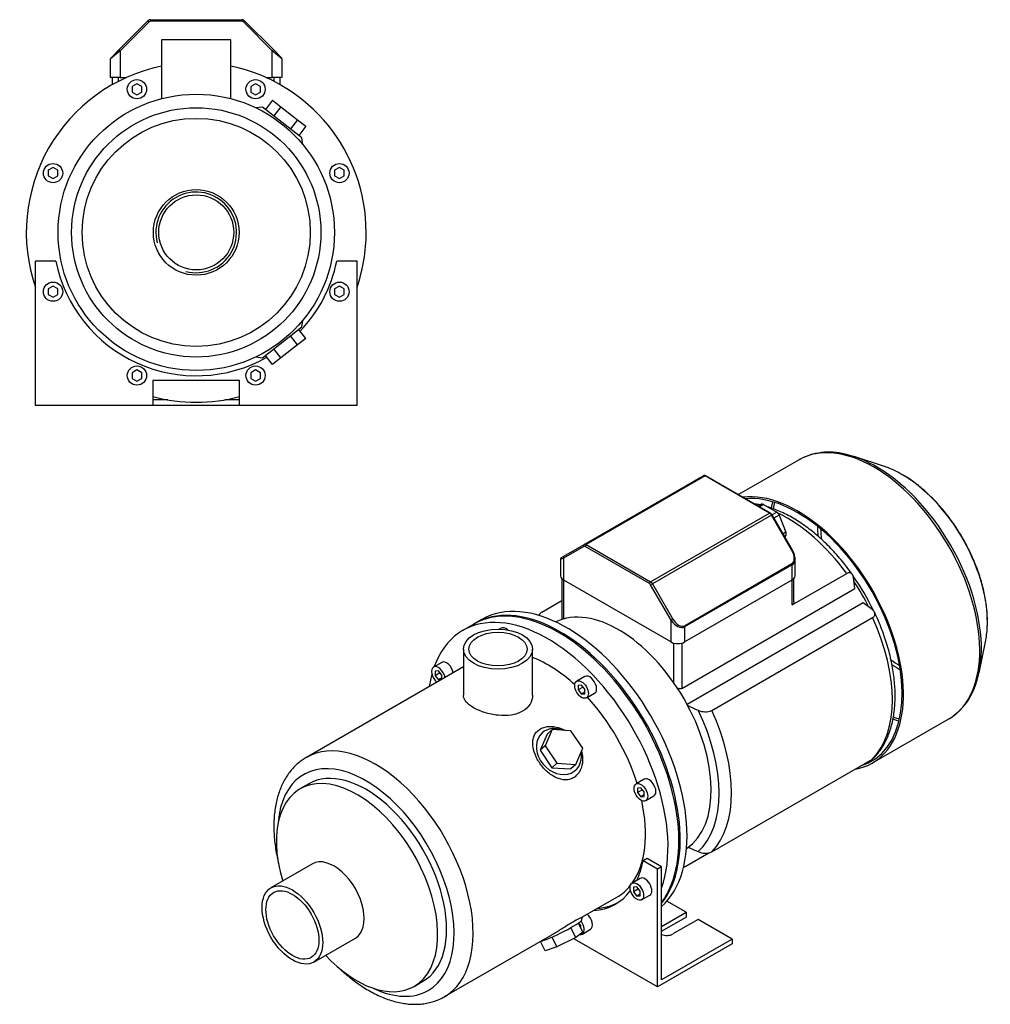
# Model space of a CAD drawing. Header units: millimetres. Extents: x 127 to 1175, y 16 to 792.
# Tile 2 of 2: x 670 to 1175, y 16 to 527. Entities that reach past the tile are written whole.
import ezdxf

# ---------------------------------------------------------------- set-up
doc = ezdxf.new("R2010")
doc.units = ezdxf.units.MM
for name, color, linetype in [('BASETTA_MEC_80_T', 7, 'Continuous'), ('CARCASSA_MEC_80-', 7, 'Continuous'), ('COPRIVENTOLA_MEC', 7, 'Continuous'), ('CORPO_MH_3-5_[5]', 7, 'Continuous'), ('FLANGIA_MOTORE_T', 7, 'Continuous'), ('STAFFA_3-5-9_INT', 7, 'Continuous'), ('螺栓_：_六角头_-_M20.0', 7, 'Continuous')]:
    doc.layers.add(name, color=color, linetype=linetype)

# ---------------------------------------------------------------- blocks, each defined once
blk = doc.blocks.new('SE')
at = {"layer": 'BASETTA_MEC_80_T', "color": 7, "linetype": 'Continuous'}
for p, q in [((963.68, 254.85), (1025.48, 290.53)), ((1026.48, 290.43), (964.68, 254.75)), ((1059.95, 271.1), (1026.48, 290.43)), ((1060.35, 271.14), (1026.88, 290.47)), ((998.15, 235.42), (1059.95, 271.1)), ((1060.95, 270.05), (999.15, 234.37)), ((1061.25, 270.22), (1060.95, 270.05)), ((1071.55, 251.7), (1060.95, 270.05)), ((1071.84, 251.87), (1061.25, 270.22)), ((963.51, 253.83), (952.92, 247.72)), ((953.08, 248.73), (963.68, 254.85)), ((997.59, 234.44), (964.11, 253.77)), ((964.68, 254.75), (998.15, 235.42)), ((1071.55, 251.7), (1071.84, 251.87)), ((951.45, 247.33), (951.45, 238.43)), ((951.85, 248.02), (953.08, 248.73)), ((952.92, 247.72), (952.92, 236.39)), ((1073.18, 238.43), (1073.18, 247.33)), ((1015.69, 212.59), (1071.55, 244.84)), ((1071.71, 244.29), (1015.85, 212.03)), ((1071.71, 236.39), (1071.71, 244.29)), ((952.92, 236.39), (1008.78, 204.14)), ((1015.85, 204.14), (1071.71, 236.39)), ((999.15, 234.37), (998.19, 233.81)), ((1008.78, 215.46), (998.19, 233.81)), ((999.15, 234.37), (1009.75, 216.02)), ((1009.75, 216.02), (1008.78, 215.46)), ((1008.78, 204.14), (1008.78, 215.46)), ((1015.85, 212.03), (1015.85, 204.14))]:
    blk.add_line(p, q, dxfattribs=at)
for centre, radius, start, end in [((1026.13, 289.31), 1.38, 57.1608, 117.9773), ((1059.02, 268.97), 2.55, 29.3646, 58.5325), ((1063.67, 247), 9.51, 7.2527, 30.8359), ((952.25, 247.33), 0.8, 120, 176.5776)]:
    blk.add_arc(centre, radius, start, end, dxfattribs=at)
for centre, major_axis, ratio, start_param, end_param in [((1026.48, 288.8), (1, -1.73), 0.57735, 2.356194, 3.141593), ((1026.48, 289.78), (-0.4, -0.693), 0.57735, 3.141593, 3.926991), ((1059.95, 270.45), (-0.4, -0.693), 0.57735, 3.157534, 3.926991), ((1059.95, 269.47), (1, -1.73), 0.57735, 1.570796, 2.356194), ((964.08, 254.16), (-0.4, 0.693), 0.816497, 0, 1.570796), ((964.11, 252.79), (0.6, -1.04), 0.57735, 2.356194, 3.141593), ((964.68, 253.12), (-1, 1.73), 0.57735, 5.497787, 6.283185), ((964.68, 254.1), (0.4, 0.693), 0.57735, 0.785398, 2.356194), ((1068.58, 249.99), (2.97, -5.14), 0.57735, 0, 1.570796), ((956.45, 249.76), (5, 2.44), 0.074688, 3.10075, 3.890534), ((953.48, 248.04), (0.4, -0.693), 0.816497, 3.141593, 4.712389), ((1068.18, 249.76), (-3.71, 5.36), 0.624963, 3.090017, 3.875415), ((1068.18, 249.76), (-3.71, 5.36), 0.624963, 3.875415, 4.021082), ((1071.15, 244.61), (-0.4, 0.693), 0.57735, 3.926991, 4.712389), ((956.45, 238.43), (5, 0), 0.57735, 3.141593, 3.926991), ((998.15, 234.77), (0.4, 0.693), 0.57735, 0.785398, 2.356194), ((998.15, 233.79), (-1, 1.73), 0.57735, 4.712389, 5.497787), ((1068.18, 238.43), (-5, 0), 0.57735, 2.356194, 3.141593), ((997.59, 233.46), (-0.6, 1.04), 0.57735, 4.712389, 5.497787), ((1012.32, 217.51), (3.71, -5.36), 0.624963, 4.660813, 6.231609), ((1012.72, 217.74), (-2.97, 5.14), 0.57735, 1.570796, 3.141593), ((1015.29, 212.36), (-0.4, 0.693), 0.57735, 3.926991, 4.712389), ((1012.32, 206.18), (5, 0), 0.57735, 3.926991, 5.497787)]:
    blk.add_ellipse(centre, major_axis=major_axis, ratio=ratio, start_param=start_param, end_param=end_param, dxfattribs=at)
at = {"layer": 'CARCASSA_MEC_80-', "color": 7, "linetype": 'Continuous'}
for p, q in [((952.04, 237.08), (952.04, 215.82)), ((952.92, 236.39), (952.92, 216.08)), ((1071.71, 223.36), (1100.03, 239.7)), ((1071.71, 223.36), (1071.71, 236.39)), ((1072.59, 225.07), (1072.59, 237.08)), ((1104.24, 231.87), (1103.51, 237.57)), ((1014.44, 180.02), (1104.24, 231.87)), ((941.59, 219.63), (952.04, 225.66)), ((1108.58, 224.5), (1017.16, 171.71)), ((1113.27, 220.94), (1108.58, 224.5)), ((1029.95, 168.61), (1113.45, 216.82)), ((1010.19, 183.01), (1010.19, 203.57)), ((1014.44, 203.57), (1014.44, 180.02)), ((1029.95, 95.13), (1113.45, 143.34)), ((1016.53, 87.74), (1028.39, 94.59))]:
    blk.add_line(p, q, dxfattribs=at)
for centre, radius, start, end in [((1467.76, 1187.93), 1112.1, 246.11618, 246.41619), ((1026.49, 176.54), 8.65, 244.8351, 293.5594), ((1467.76, 1114.45), 1112.1, 246.12025, 246.41619), ((1026.49, 103.03), 8.62, 244.7509, 293.6436)]:
    blk.add_arc(centre, radius, start, end, dxfattribs=at)
for centre, major_axis, start_param, end_param in [((1069.27, 205.59), (-38.5, 66.68), 4.897433, 5.586077), ((1077.02, 210.06), (-32.5, 56.29), 4.566919, 4.889347), ((1074.89, 208.84), (-33.5, 58.02), 4.611492, 4.84043), ((1069.27, 205.59), (38.5, -66.68), 0.161239, 1.409558), ((982.29, 155.37), (36.43, -63.11), 0.11977, 1.451026), ((985.77, 157.38), (38.5, -66.68), 0.161239, 1.409558)]:
    blk.add_ellipse(centre, major_axis=major_axis, ratio=0.57735, start_param=start_param, end_param=end_param, dxfattribs=at)
for points, knots in [([(1055.17, 275.35), (1054.88, 275.41), (1053.89, 275.61), (1052.89, 275.78), (1052.19, 275.89)], [0.75154646, 0.75154646, 0.75154646, 0.75154646, 0.76435558, 0.79686377, 0.79686377, 0.79686377, 0.79686377]), ([(1102.9, 239.27), (1102.82, 239.39), (1101.91, 240.69), (1099.92, 243.33), (1097.08, 246.86), (1094.1, 250.27), (1091.04, 253.52), (1087.9, 256.6), (1084.68, 259.49), (1081.4, 262.19), (1078.08, 264.68), (1074.71, 266.95), (1071.31, 269), (1067.9, 270.82), (1064.48, 272.39), (1061.56, 273.52), (1059.77, 274.11), (1059.13, 274.31)], [0, 0, 0, 0, 0.0042646, 0.0546702, 0.1051035, 0.1555687, 0.2060729, 0.2566229, 0.3072247, 0.3578832, 0.4086012, 0.4593786, 0.5102108, 0.5610871, 0.611987, 0.6628674, 0.6919105, 0.6919105, 0.6919105, 0.6919105]), ([(1103.51, 237.57), (1103.44, 238.06), (1103.32, 238.49), (1103.06, 239.05), (1102.95, 239.23), (1102.71, 239.53), (1102.57, 239.66), (1102.27, 239.88), (1102.1, 239.97), (1101.74, 240.08), (1101.55, 240.11), (1101.24, 240.11), (1101.14, 240.1), (1100.92, 240.06), (1100.82, 240.04), (1100.48, 239.94), (1100.26, 239.84), (1100.03, 239.7)], [0, 0, 0, 0, 0.25, 0.25, 0.375, 0.375, 0.5, 0.5, 0.625, 0.625, 0.75, 0.75, 0.8125, 0.8125, 0.875, 0.875, 1, 1, 1, 1]), ([(1072.59, 225.07), (1072.59, 224.92), (1072.58, 224.77), (1072.52, 224.46), (1072.47, 224.29), (1072.33, 223.96), (1072.23, 223.82), (1072, 223.56), (1071.87, 223.45), (1071.71, 223.36)], [0.5278319, 0.5278319, 0.5278319, 0.5278319, 0.625, 0.625, 0.75, 0.75, 0.875, 0.875, 1, 1, 1, 1]), ([(1113.45, 216.82), (1113.68, 216.95), (1113.88, 217.1), (1114.22, 217.42), (1114.35, 217.59), (1114.56, 217.95), (1114.63, 218.13), (1114.7, 218.5), (1114.71, 218.69), (1114.66, 219.06), (1114.61, 219.25), (1114.46, 219.61), (1114.36, 219.79), (1114.12, 220.14), (1113.97, 220.31), (1113.65, 220.63), (1113.47, 220.79), (1113.27, 220.94)], [0, 0, 0, 0, 0.125, 0.125, 0.25, 0.25, 0.375, 0.375, 0.5, 0.5, 0.625, 0.625, 0.75, 0.75, 0.875, 0.875, 1, 1, 1, 1]), ([(941.59, 219.63), (941.36, 219.5), (941.16, 219.35), (940.82, 219.03), (940.68, 218.86), (940.48, 218.5), (940.41, 218.32), (940.35, 218.02), (940.34, 217.91), (940.34, 217.8)], [0, 0, 0, 0, 0.125, 0.125, 0.25, 0.25, 0.375, 0.375, 0.4498731, 0.4498731, 0.4498731, 0.4498731]), ([(1114.09, 143.85), (1114.64, 144.42), (1115.74, 145.56), (1117.44, 147.77), (1119.08, 150.33), (1120.55, 153.11), (1121.83, 156.09), (1122.91, 159.25), (1123.78, 162.59), (1124.46, 166.1), (1124.92, 169.75), (1125.16, 173.53), (1125.2, 177.43), (1125.03, 181.43), (1124.65, 185.52), (1124.06, 189.67), (1123.28, 193.88), (1122.29, 198.13), (1121.11, 202.4), (1119.75, 206.67), (1118.19, 210.96), (1116.48, 215.17), (1115.16, 218.14), (1114.5, 219.51), (1114.48, 219.56)], [0, 0, 0, 0, 0.034104, 0.080382, 0.127029, 0.174087, 0.221558, 0.269408, 0.317577, 0.365994, 0.414585, 0.463287, 0.512046, 0.560818, 0.609573, 0.658295, 0.706977, 0.755615, 0.80421, 0.852765, 0.901284, 0.949774, 0.99824, 1, 1, 1, 1]), ([(1014.44, 180.02), (1014.28, 179.93), (1014.1, 179.86), (1013.73, 179.8), (1013.53, 179.79), (1013.13, 179.83), (1012.93, 179.88), (1012.53, 180.01), (1012.34, 180.1), (1012.06, 180.24), (1011.98, 180.29), (1011.9, 180.34)], [0, 0, 0, 0, 0.125, 0.125, 0.25, 0.25, 0.375, 0.375, 0.5, 0.5, 0.5526361, 0.5526361, 0.5526361, 0.5526361]), ([(1114.12, 143.85), (1114.1, 143.83), (1114.08, 143.8), (1113.88, 143.62), (1113.68, 143.47), (1113.45, 143.34)], [0.8568976, 0.8568976, 0.8568976, 0.8568976, 0.875, 0.875, 1, 1, 1, 1]), ([(1015.17, 87.34), (1015.18, 87.34), (1015.2, 87.34), (1015.31, 87.34), (1015.42, 87.35), (1015.63, 87.38), (1015.74, 87.41), (1016.07, 87.51), (1016.3, 87.61), (1016.53, 87.74)], [0.7431239, 0.7431239, 0.7431239, 0.7431239, 0.75, 0.75, 0.8125, 0.8125, 0.875, 0.875, 1, 1, 1, 1])]:
    blk.add_open_spline(points, degree=3, knots=knots, dxfattribs=at)
blk.add_open_spline([(940.95, 219.11), (940.55, 218.71), (940.21, 218.35), (939.87, 217.98)], degree=3, dxfattribs=at)
at = {"layer": 'COPRIVENTOLA_MEC', "color": 7, "linetype": 'Continuous'}
for p, q in [((1075.25, 298.82), (1043.84, 280.68)), ((1119.57, 295.28), (1103.95, 300.42)), ((1168.74, 188.2), (1172.1, 204.3)), ((1113.42, 141.3), (1153, 164.15))]:
    blk.add_line(p, q, dxfattribs=at)
for centre, radius, start, end in [((1090.9, 270.03), 32.75, 75.4352, 118.6931), ((1136.02, 191.97), 32.58, 302.498, 344.2405)]:
    blk.add_arc(centre, radius, start, end, dxfattribs=at)
for centre, major_axis, start_param, end_param in [((1114.13, 231.49), (38.88, -67.33), 0.012875, 3.141593), ((1115.42, 232.23), (-38.57, 66.8), 5.521261, 5.798064), ((1115.42, 232.23), (-38.57, 66.8), 3.906406, 5.521261), ((1128.87, 240), (31.27, -54.16), -3.906265, -3.715101), ((1128.87, 240), (31.27, -54.16), 0.727801, 2.37692), ((1074.54, 208.63), (-38.88, 67.33), 2.929099, 6.041664), ((1074.54, 208.63), (-38.38, 66.47), 3.001796, 6.019718), ((1114.13, 231.49), (-38.38, 66.47), 0.541901, 0.601177), ((1114.99, 231.98), (38.17, -66.11), 3.69397, 3.753849), ((1128.43, 239.75), (-30.87, 53.47), 0.799097, 0.89915), ((1128.99, 240.07), (30.08, -52.1), 3.962397, 4.068859), ((1128.87, 240), (31.27, -54.16), 0.573508, 0.727801), ((1128.99, 240.07), (30.08, -52.1), -0.927491, -0.820805), ((1115.42, 232.23), (-38.57, 66.8), 3.621655, 3.906406), ((1128.43, 239.75), (-30.87, 53.47), -4.040575, -3.94069), ((1114.13, 231.49), (-38.38, 66.47), -3.742778, -3.683493), ((1114.99, 231.98), (38.17, -66.11), -0.612197, -0.552378), ((1114.13, 231.49), (38.88, -67.33), 0, 0.012875)]:
    blk.add_ellipse(centre, major_axis=major_axis, ratio=0.57735, start_param=start_param, end_param=end_param, dxfattribs=at)
blk.add_open_spline([(1173.01, 211.78), (1173.06, 212.6), (1173.15, 214.37), (1173.07, 217.6), (1172.81, 221.23), (1172.33, 224.96), (1171.65, 228.75), (1170.78, 232.58), (1169.71, 236.45), (1168.46, 240.32), (1167.02, 244.18), (1165.41, 248.02), (1163.64, 251.83), (1161.7, 255.57), (1159.62, 259.25), (1157.39, 262.83), (1155.04, 266.32), (1152.56, 269.68), (1149.97, 272.91), (1147.28, 275.99), (1144.5, 278.91), (1141.65, 281.66), (1138.73, 284.21), (1135.75, 286.58), (1132.75, 288.7), (1130.15, 290.37), (1128.71, 291.15), (1128.15, 291.46)], degree=3, knots=[0, 0, 0, 0, 0.027296, 0.068792, 0.110282, 0.151753, 0.193196, 0.23461, 0.275994, 0.317351, 0.358684, 0.399998, 0.441297, 0.482587, 0.523872, 0.565158, 0.606449, 0.647749, 0.689065, 0.730401, 0.771763, 0.813156, 0.854584, 0.89605, 0.937556, 0.979101, 1, 1, 1, 1], dxfattribs=at)
at = {"layer": 'CORPO_MH_3-5_[5]', "color": 7, "linetype": 'Continuous'}
for p, q in [((906.32, 213.41), (900.66, 210.14)), ((920.5, 211.35), (919.57, 210.81)), ((900.91, 200.43), (900.91, 176.43)), ((936.91, 176.43), (936.91, 200.43)), ((900.91, 191.23), (819.39, 144.17)), ((889.7, 193.56), (885.45, 191.11)), ((887.95, 189.14), (886.19, 188.98)), ((886.19, 188.98), (886.19, 186.63)), ((888.78, 188.12), (886.19, 186.63)), ((886.19, 186.63), (887.95, 184.43)), ((889.72, 186.94), (887.95, 189.14)), ((889.72, 185.45), (887.95, 184.43)), ((887.95, 184.43), (889.33, 184.55)), ((889.72, 184.78), (889.72, 186.94)), ((964.07, 186.2), (959.83, 183.75)), ((962.33, 181.77), (960.56, 181.62)), ((960.56, 181.62), (960.56, 179.26)), ((963.15, 180.75), (960.56, 179.26)), ((960.56, 179.26), (962.33, 177.06)), ((964.09, 179.57), (962.33, 181.77)), ((964.09, 177.22), (964.09, 179.57)), ((964.09, 178.08), (962.33, 177.06)), ((962.33, 177.06), (964.09, 177.22)), ((964.83, 175.09), (969.07, 177.54)), ((947.04, 158.64), (943.38, 150.24)), ((947.04, 158.64), (944.43, 156.28)), ((956.81, 157.99), (947.04, 158.64)), ((944.43, 156.28), (940.77, 147.88)), ((962.92, 148.95), (956.81, 157.99)), ((943.38, 150.24), (940.77, 147.88)), ((943.38, 150.24), (949.49, 141.19)), ((959.26, 140.55), (962.92, 148.95)), ((940.77, 147.88), (946.88, 138.84)), ((949.49, 141.19), (946.88, 138.84)), ((946.88, 138.84), (956.65, 138.2)), ((949.49, 141.19), (959.26, 140.55)), ((959.26, 140.55), (956.65, 138.2)), ((820.69, 130.49), (816.06, 127.81)), ((994.88, 132.84), (990.63, 130.39)), ((993.13, 128.42), (991.37, 128.26)), ((991.37, 128.26), (991.37, 125.9)), ((994.9, 126.22), (993.13, 128.42)), ((993.95, 127.39), (991.37, 125.9)), ((991.37, 125.9), (993.13, 123.7)), ((994.9, 124.72), (993.13, 123.7)), ((993.13, 123.7), (994.9, 123.86)), ((994.9, 123.86), (994.9, 126.22)), ((995.63, 121.73), (999.88, 124.18)), ((822.58, 88.85), (801.01, 76.4)), ((962.83, 61.29), (980.66, 71.58)), ((962.92, 53.45), (960.67, 58.09)), ((962.23, 59.49), (962.86, 61.28)), ((891.14, 19.9), (946.87, 52.07)), ((959.26, 50.56), (956.76, 55.72)), ((962.92, 53.45), (959.26, 50.56)), ((823.26, 37.86), (844.83, 50.32)), ((943.38, 43.71), (941.03, 48.54)), ((949.49, 45.69), (946.97, 50.86)), ((959.26, 50.56), (949.49, 45.69)), ((949.49, 45.69), (943.38, 43.71)), ((875.31, 25.19), (879.94, 27.86))]:
    blk.add_line(p, q, dxfattribs=at)
for centre, major_axis, ratio, start_param, end_param in [((950.44, 136.98), (44.13, -76.43), 0.57735, 0.241164, 3.141593), ((944.79, 133.72), (44.13, -76.43), 0.57735, 0.45581, 3.593987), ((923, 207.02), (2.5, -4.33), 0.57735, 2.083393, 3.141593), ((944.79, 133.72), (35.88, -62.14), 0.57735, 2.076031, 2.512145), ((887.95, 186.78), (-2.5, 4.33), 0.57735, 0, 2.122878), ((887.95, 186.78), (-2.5, 4.33), 0.57735, 4.160308, 6.283185), ((892.2, 189.23), (2.5, -4.33), 0.57735, 1.018715, 3.141593), ((944.79, 133.72), (44.13, -76.43), 0.57735, 3.660226, 3.763049), ((966.57, 181.87), (2.5, -4.33), 0.57735, 0, 3.141593), ((944.79, 133.72), (35.88, -62.14), 0.57735, 1.202887, 1.938706), ((950.54, 147.24), (-8.7, 9.66), 0.810411, 5.253429, 6.283185), ((950.54, 147.24), (-8.7, 9.66), 0.810411, 0, 4.056698), ((855.27, 82.03), (-35.88, 62.14), 0.57735, 3.139519, 6.283185), ((855.27, 82.03), (-35.88, 62.14), 0.57735, 0, 0.001273), ((850.32, 79.18), (32.37, -56.08), 0.57735, 0, 3.835482), ((850.32, 79.18), (29.63, -51.31), 0.57735, 0, 3.141593), ((997.38, 128.51), (2.5, -4.33), 0.57735, 0, 3.141593), ((845.68, 76.5), (29.62, -51.31), 0.57735, 0, 4.327423), ((944.79, 133.72), (35.88, -62.14), 0.57735, 0.25816, 1.065562), ((833.7, 69.58), (11.13, -19.27), 0.57735, 0, 3.141593), ((944.79, 133.72), (35.88, -62.14), 0.57735, 0, 0.21901), ((950.54, 53.95), (11.69, 5.69), 0.099506, 3.627919, 6.183016), ((845.68, 76.5), (29.62, -51.31), 0.57735, 5.097355, 6.283185), ((850.32, 79.18), (32.37, -56.08), 0.57735, 5.589296, 6.283185)]:
    blk.add_ellipse(centre, major_axis=major_axis, ratio=ratio, start_param=start_param, end_param=end_param, dxfattribs=at)
for centre, major_axis in [((918.91, 200.43), (-18, 0)), ((918.91, 200.43), (-15.15, 0)), ((962.33, 179.42), (-2.5, 4.33)), ((993.13, 126.06), (-2.5, 4.33)), ((812.13, 57.13), (11.13, -19.27)), ((812.13, 57.13), (9.74, -16.87))]:
    blk.add_ellipse(centre, major_axis=major_axis, ratio=0.57735, dxfattribs=at)
for points, knots in [([(936.91, 176.43), (936.91, 176.43), (936.91, 176.43), (936.91, 174.83), (936.44, 173.23), (934.65, 170.37), (933.31, 169.11), (930.81, 167.66), (929.88, 167.24), (927.92, 166.58), (926.88, 166.33), (923.6, 165.82), (921.27, 165.79), (917.73, 166.16), (916.57, 166.35), (914.27, 166.83), (913.12, 167.14), (910.95, 167.83), (909.91, 168.21), (907.95, 169.06), (907.02, 169.53), (904.52, 170.97), (903.17, 172.03), (901.83, 173.65), (901.48, 174.21), (901.02, 175.32), (900.91, 175.87), (900.91, 176.43), (900.91, 176.43), (900.91, 176.43)], [0.1249858, 0.1249858, 0.1249858, 0.1249858, 0.125, 0.125, 0.1875, 0.1875, 0.25, 0.25, 0.28125, 0.28125, 0.3125, 0.3125, 0.375, 0.375, 0.40625, 0.40625, 0.4375, 0.4375, 0.46875, 0.46875, 0.5, 0.5, 0.5625, 0.5625, 0.59375, 0.59375, 0.625, 0.625, 0.6251231, 0.6251231, 0.6251231, 0.6251231]), ([(959.4, 134.53), (958.8, 133.99), (958.15, 133.57), (956.75, 132.92), (955.98, 132.7), (953.65, 132.37), (951.99, 132.59), (949.57, 133.43), (948.76, 133.8), (947.2, 134.67), (946.44, 135.18), (944.22, 136.88), (942.87, 138.23), (940.46, 141.24), (939.46, 142.85), (937.88, 146.21), (937.34, 147.9), (936.96, 150.4), (936.91, 151.21), (936.96, 152.79), (937.07, 153.56), (937.48, 155.02), (937.76, 155.71), (938.52, 156.97), (939.01, 157.55), (940.69, 159.06), (942.18, 159.76), (944.67, 160.24), (945.55, 160.31), (947.33, 160.26), (948.24, 160.15), (950.73, 159.61), (952.28, 159.02), (953.72, 158.23)], [0, 0, 0, 0, 0.03125, 0.03125, 0.0625, 0.0625, 0.125, 0.125, 0.15625, 0.15625, 0.1875, 0.1875, 0.25, 0.25, 0.3125, 0.3125, 0.375, 0.375, 0.40625, 0.40625, 0.4375, 0.4375, 0.46875, 0.46875, 0.5, 0.5, 0.5625, 0.5625, 0.59375, 0.59375, 0.625, 0.625, 0.6792325, 0.6792325, 0.6792325, 0.6792325]), ([(819.35, 144.12), (818.58, 143.66), (817.18, 142.82), (814.99, 141.1), (812.91, 139.14), (810.99, 136.94), (809.25, 134.53), (807.7, 131.91), (806.33, 129.09), (805.16, 126.08), (804.19, 122.88), (803.43, 119.52), (802.89, 116), (802.56, 112.34), (802.45, 108.56), (802.55, 104.68), (802.87, 100.72), (803.39, 96.69), (804.12, 92.66), (804.73, 89.96), (805.06, 88.63)], [0, 0, 0, 0, 0.0162456, 0.0351217, 0.0540359, 0.0730609, 0.0922578, 0.1116708, 0.131323, 0.1512154, 0.1713283, 0.1916267, 0.2120676, 0.2326069, 0.2532049, 0.2738298, 0.2944536, 0.3150612, 0.3356449, 0.355451, 0.355451, 0.355451, 0.355451]), ([(962.3, 147.41), (962.62, 146.24), (962.8, 145.05), (962.93, 142.07), (962.68, 140.26), (961.52, 137.04), (960.61, 135.6), (959.4, 134.53)], [0.8346005, 0.8346005, 0.8346005, 0.8346005, 0.875, 0.875, 0.9375, 0.9375, 1, 1, 1, 1]), ([(946.87, 52.07), (946.94, 52.11), (947.01, 52.15), (947.85, 52.64), (948.63, 53.11), (950.22, 54.08), (951.03, 54.59), (952.66, 55.61), (953.46, 56.11), (955.04, 57.09), (955.83, 57.58), (958.05, 58.91), (959.38, 59.66), (960.91, 60.46), (961.36, 60.68), (962.07, 61.01), (962.34, 61.13), (962.76, 61.29), (962.87, 61.32), (962.87, 61.31)], [0.3721818, 0.3721818, 0.3721818, 0.3721818, 0.375, 0.375, 0.40625, 0.40625, 0.4375, 0.4375, 0.46875, 0.46875, 0.5, 0.5, 0.5625, 0.5625, 0.59375, 0.59375, 0.625, 0.625, 0.6619883, 0.6619883, 0.6619883, 0.6619883]), ([(836.76, 34.41), (837.39, 33.82), (839.06, 32.29), (841.81, 29.95), (845.04, 27.46), (848.32, 25.19), (851.64, 23.14), (854.99, 21.32), (858.35, 19.75), (861.72, 18.43), (865.08, 17.38), (868.4, 16.6), (871.69, 16.1), (874.9, 15.89), (878.04, 15.95), (881.07, 16.3), (883.99, 16.91), (886.76, 17.79), (889.17, 18.8), (890.45, 19.53), (891.04, 19.87)], [0.6506933, 0.6506933, 0.6506933, 0.6506933, 0.6632647, 0.6838515, 0.7044759, 0.7251382, 0.7458358, 0.7665617, 0.787302, 0.8080283, 0.8287072, 0.8492961, 0.8697459, 0.8900061, 0.9100342, 0.9298038, 0.9493117, 0.9685799, 0.9876536, 1, 1, 1, 1])]:
    blk.add_open_spline(points, degree=3, knots=knots, dxfattribs=at)
at = {"layer": 'FLANGIA_MOTORE_T', "color": 7, "linetype": 'Continuous'}
blk.add_line((910.56, 215.86), (907.03, 213.82), dxfattribs=at)
for centre, major_axis, start_param, end_param in [((951.15, 137.39), (44.12, -76.43), 0.219659, 3.149605), ((954.69, 139.43), (44.12, -76.43), 0.121401, 3.141593), ((981.56, 154.95), (34, -58.89), 0.037781, 3.103812)]:
    blk.add_ellipse(centre, major_axis=major_axis, ratio=0.57735, start_param=start_param, end_param=end_param, dxfattribs=at)
at = {"layer": 'STAFFA_3-5-9_INT', "color": 7, "linetype": 'Continuous'}
for p, q in [((996.39, 91.68), (994.27, 90.45)), ((1001.71, 86.16), (994.27, 90.45)), ((1003.83, 87.38), (996.39, 91.68)), ((1003.83, 87.38), (1001.71, 86.16)), ((1003.83, 28.59), (1003.83, 87.38)), ((1001.71, 24.92), (1001.71, 86.16)), ((992.75, 81.31), (988.51, 78.86)), ((991.01, 76.88), (989.24, 76.73)), ((992.78, 74.69), (991.01, 76.88)), ((989.24, 76.73), (989.24, 74.37)), ((991.83, 75.86), (989.24, 74.37)), ((989.24, 74.37), (991.01, 72.17)), ((992.78, 73.19), (991.01, 72.17)), ((991.01, 72.17), (992.78, 72.33)), ((992.78, 72.33), (992.78, 74.69)), ((993.51, 70.2), (997.75, 72.65)), ((1016.56, 63.7), (1006.59, 69.46)), ((1003.83, 56.35), (1016.56, 63.7)), ((1016.56, 63.7), (1016.56, 61.25)), ((961.03, 58.08), (960.75, 57.92)), ((961.97, 56.9), (960.89, 58.25)), ((961.97, 55.4), (961.97, 56.9)), ((1003.83, 53.9), (1016.56, 61.25)), ((1022.92, 60.03), (1009.77, 52.44)), ((1040.6, 49.82), (1022.92, 60.03)), ((961.97, 55.41), (961.97, 55.41)), ((962.71, 52.41), (966.95, 54.86)), ((958.58, 49.82), (958.58, 50.22)), ((1001.71, 24.92), (958.58, 49.82)), ((1040.6, 47.37), (1001.71, 24.92)), ((1040.6, 49.82), (1003.83, 28.59)), ((1040.6, 49.82), (1040.6, 47.37))]:
    blk.add_line(p, q, dxfattribs=at)
for centre, major_axis, start_param, end_param in [((942.67, 132.49), (-37.25, 64.52), 3.514775, 3.724263), ((995.25, 76.98), (-2.5, 4.33), 3.141593, 6.283185), ((942.67, 132.49), (-37.25, 64.52), 2.869041, 3.382098), ((944.79, 133.72), (-37.25, 64.52), 2.869041, 3.113115), ((964.45, 59.19), (-2.5, 4.33), 3.141593, 5.26447), ((960.21, 56.74), (2.5, -4.33), 0, 1.815566), ((960.21, 56.74), (2.5, -4.33), 5.830585, 6.283185), ((1006.59, 54.27), (4.5, 0), 4.052757, 5.497787)]:
    blk.add_ellipse(centre, major_axis=major_axis, ratio=0.57735, start_param=start_param, end_param=end_param, dxfattribs=at)
blk.add_ellipse((991.01, 74.53), major_axis=(2.5, -4.33), ratio=0.57735, dxfattribs=at)
at = {"layer": '螺栓_：_六角头_-_M20.0', "color": 7, "linetype": 'Continuous'}
for p, q in [((1055.83, 275.7), (1054.14, 274.73)), ((1056.83, 275.6), (1054.73, 274.39)), ((1056.83, 275.6), (1063.77, 271.6)), ((1063.77, 271.6), (1061.28, 270.16)), ((1064.99, 270.07), (1062.25, 268.49)), ((1064.99, 270.07), (1068.46, 261.13)), ((1068.46, 261.13), (1066.99, 260.28)), ((1068.46, 259.5), (1067.69, 259.05)), ((1068.46, 259.5), (1067.9, 258.69))]:
    blk.add_line(p, q, dxfattribs=at)
for centre, major_axis, start_param, end_param in [((1056.83, 273.97), (1, -1.73), 2.356194, 3.141593), ((1063.77, 269.96), (-1, 1.73), 4.45059, 5.497787), ((1067.24, 261.02), (1, -1.73), 0.261799, 1.308997)]:
    blk.add_ellipse(centre, major_axis=major_axis, ratio=0.57735, start_param=start_param, end_param=end_param, dxfattribs=at)
blk = doc.blocks.new('SE4')
at = {"layer": 'BASETTA_MEC_80_T', "color": 7, "linetype": 'Continuous'}
for p, q in [((738.51, 527.43), (785.86, 527.43)), ((738.51, 527.43), (738.51, 526.63)), ((785.86, 527.43), (785.86, 526.63)), ((722.12, 511.86), (737.1, 526.84)), ((737.66, 526.28), (722.68, 511.3)), ((737.1, 526.84), (737.66, 526.28)), ((785.86, 526.63), (738.51, 526.63)), ((787.27, 526.84), (786.7, 526.28)), ((801.68, 511.3), (786.7, 526.28)), ((787.27, 526.84), (802.25, 511.86)), ((717.92, 507.66), (722.12, 511.86)), ((722.68, 511.3), (722.12, 511.86)), ((802.25, 511.86), (801.68, 511.3)), ((802.25, 511.86), (806.45, 507.66)), ((722.68, 511.3), (717.68, 507.1)), ((717.68, 497.43), (717.68, 507.1)), ((722.68, 511.3), (722.68, 497.43)), ((801.68, 497.43), (801.68, 511.3)), ((806.68, 507.1), (801.68, 511.3)), ((806.68, 507.1), (806.68, 497.43)), ((722.68, 497.43), (717.68, 497.43)), ((722.68, 497.43), (726.02, 497.43)), ((798.35, 497.43), (801.68, 497.43)), ((806.68, 497.43), (801.68, 497.43))]:
    blk.add_line(p, q, dxfattribs=at)
for centre, radius, start, end in [((738.51, 525.43), 2, 90, 135), ((785.86, 525.43), 2, 45, 90), ((738.51, 525.43), 1.2, 90, 135), ((785.86, 525.43), 1.2, 45, 90), ((718.48, 507.1), 0.8, 135, 180), ((805.88, 507.1), 0.8, 0, 45)]:
    blk.add_arc(centre, radius, start, end, dxfattribs=at)
at = {"layer": 'CARCASSA_MEC_80-', "color": 7, "linetype": 'Continuous'}
for p, q in [((718.68, 493.71), (718.68, 497.43)), ((721.68, 497.43), (721.68, 495.34)), ((802.68, 495.34), (802.68, 497.43)), ((805.68, 497.43), (805.68, 493.71))]:
    blk.add_line(p, q, dxfattribs=at)
at = {"layer": 'CORPO_MH_3-5_[5]', "color": 7, "linetype": 'Continuous'}
for p, q in [((780.18, 516.93), (744.18, 516.93)), ((744.18, 516.93), (744.18, 486.39)), ((780.18, 486.4), (780.18, 516.93)), ((731.38, 494.19), (728.88, 492.74)), ((728.88, 492.74), (728.88, 489.86)), ((733.88, 492.74), (731.38, 494.19)), ((733.88, 489.86), (733.88, 492.74)), ((792.99, 494.19), (790.49, 492.74)), ((790.49, 492.74), (790.49, 489.86)), ((795.49, 492.74), (792.99, 494.19)), ((795.49, 489.86), (795.49, 492.74)), ((728.88, 489.86), (731.38, 488.41)), ((731.38, 488.41), (733.88, 489.86)), ((790.49, 489.86), (792.99, 488.41)), ((792.99, 488.41), (795.49, 489.86)), ((796.58, 482.06), (793.21, 481.65)), ((817.06, 466.06), (796.58, 482.06)), ((801.87, 485.54), (798.18, 480.81)), ((801.87, 485.54), (806.19, 482.16)), ((806.19, 482.16), (802.5, 477.44)), ((806.19, 482.16), (814.84, 475.41)), ((814.84, 475.41), (811.14, 470.68)), ((814.84, 475.41), (819.16, 472.03)), ((819.16, 472.03), (815.46, 467.31)), ((817.48, 462.67), (817.06, 466.06)), ((687.81, 450.62), (685.31, 449.18)), ((690.31, 449.18), (687.81, 450.62)), ((836.56, 450.62), (834.06, 449.18)), ((839.06, 449.18), (836.56, 450.62)), ((685.31, 449.18), (685.31, 446.29)), ((685.31, 446.29), (687.81, 444.85)), ((687.81, 444.85), (690.31, 446.29)), ((690.31, 446.29), (690.31, 449.18)), ((834.06, 449.18), (834.06, 446.29)), ((834.06, 446.29), (836.56, 444.85)), ((836.56, 444.85), (839.06, 446.29)), ((839.06, 446.29), (839.06, 449.18)), ((817.06, 367.8), (817.48, 371.16)), ((796.58, 351.79), (817.06, 367.8)), ((819.16, 361.82), (815.46, 366.55)), ((814.84, 358.45), (806.19, 351.69)), ((814.84, 358.45), (811.14, 363.17)), ((819.16, 361.82), (814.84, 358.45)), ((801.87, 348.32), (798.18, 353.04)), ((806.19, 351.69), (802.5, 356.42)), ((793.19, 352.21), (796.58, 351.79)), ((806.19, 351.69), (801.87, 348.32))]:
    blk.add_line(p, q, dxfattribs=at)
for centre, radius in [((731.38, 491.3), 5), ((792.99, 491.3), 5), ((762.18, 416.93), 71.75), ((762.18, 416.93), 64.75), ((762.18, 416.93), 59.25), ((687.81, 447.73), 5), ((836.56, 447.73), 5), ((762.18, 416.93), 22.25), ((762.18, 416.93), 19.48)]:
    blk.add_circle(centre, radius, dxfattribs=at)
for radius, start, end in [(88.25, 101.769, 198.884), (88.25, 0, 78.231), (20.95, 255, 195), (88.25, 341.116, 360), (88.25, 255.2289, 284.7711)]:
    blk.add_arc((762.18, 416.93), radius, start, end, dxfattribs=at)
at = {"layer": 'STAFFA_3-5-9_INT', "color": 7, "linetype": 'Continuous'}
for p, q in [((678.68, 326.93), (678.68, 401.93)), ((689.21, 401.93), (678.68, 401.93)), ((845.68, 401.93), (835.16, 401.93)), ((845.68, 326.93), (845.68, 401.93)), ((687.81, 389.01), (685.31, 387.57)), ((690.31, 387.57), (687.81, 389.01)), ((836.56, 389.01), (834.06, 387.57)), ((839.06, 387.57), (836.56, 389.01)), ((685.31, 387.57), (685.31, 384.68)), ((685.31, 384.68), (687.81, 383.24)), ((687.81, 383.24), (690.31, 384.68)), ((690.31, 384.68), (690.31, 387.57)), ((834.06, 387.57), (834.06, 384.68)), ((834.06, 384.68), (836.56, 383.24)), ((836.56, 383.24), (839.06, 384.68)), ((839.06, 384.68), (839.06, 387.57)), ((731.38, 345.44), (728.88, 344)), ((728.88, 344), (728.88, 341.11)), ((733.88, 344), (731.38, 345.44)), ((733.88, 341.11), (733.88, 344)), ((792.99, 345.44), (790.49, 344)), ((790.49, 344), (790.49, 341.11)), ((795.49, 344), (792.99, 345.44)), ((795.49, 341.11), (795.49, 344)), ((728.88, 341.11), (731.38, 339.67)), ((731.38, 339.67), (733.88, 341.11)), ((784.68, 339.93), (739.68, 339.93)), ((739.68, 339.93), (739.68, 326.93)), ((784.68, 326.93), (784.68, 339.93)), ((790.49, 341.11), (792.99, 339.67)), ((792.99, 339.67), (795.49, 341.11)), ((747.38, 329.93), (739.68, 329.93)), ((784.68, 329.93), (776.98, 329.93)), ((739.68, 326.93), (678.68, 326.93)), ((784.68, 326.93), (739.68, 326.93)), ((845.68, 326.93), (784.68, 326.93))]:
    blk.add_line(p, q, dxfattribs=at)
for centre in [(687.81, 386.12), (836.56, 386.12), (731.38, 342.56), (792.99, 342.56)]:
    blk.add_circle(centre, 5, dxfattribs=at)
for start, end in [(191.6155, 299.5328), (316.4672, 348.3845)]:
    blk.add_arc((762.18, 416.93), 74.5, start, end, dxfattribs=at)

msp = doc.modelspace()

# ---------------------------------------------------------------- block references
for name in ['SE4', 'SE']:
    msp.add_blockref(name, (0, 0))

doc.saveas('drawing.dxf')
